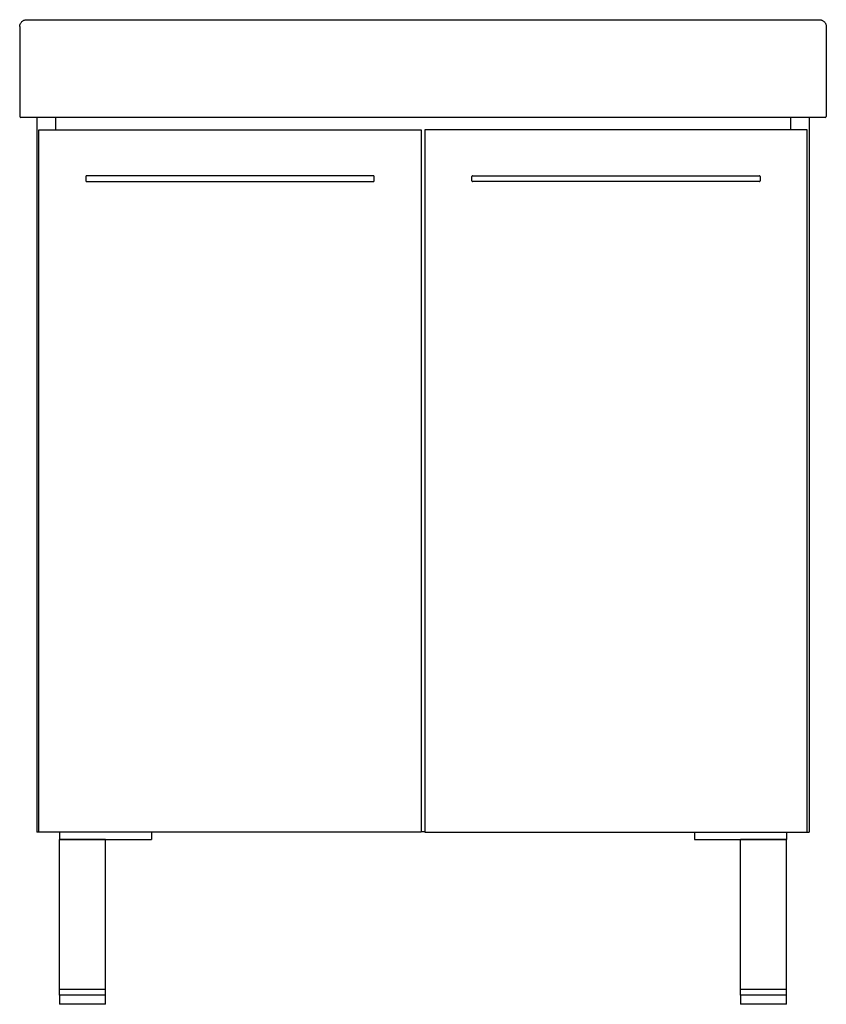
# Model space of a CAD drawing. Header units: millimetres. Extents: x 3780.289 to 3780.989, y 2097.743 to 2098.598.
import ezdxf

# ---------------------------------------------------------------- set-up
doc = ezdxf.new("R2010")
doc.units = ezdxf.units.MM
doc.layers.add('SANINDUSA', color=3, linetype='Continuous')

msp = doc.modelspace()

# ---------------------------------------------------------------- linework, layer by layer
at = {"layer": 'SANINDUSA'}
for p, q in [((3780.28927, 2098.59186), (3780.28927, 2098.51386)), ((3780.29527, 2098.59786), (3780.98327, 2098.59786)), ((3780.98927, 2098.59186), (3780.98927, 2098.51386)), ((3780.98327, 2098.51286), (3780.29527, 2098.51286)), ((3780.30427, 2098.51286), (3780.30427, 2097.89231)), ((3780.32027, 2098.51286), (3780.32027, 2098.50231)), ((3780.95827, 2098.51286), (3780.95827, 2098.50231)), ((3780.97427, 2098.51286), (3780.97427, 2097.89231)), ((3780.30577, 2098.50231), (3780.63777, 2098.50231)), ((3780.30577, 2097.89231), (3780.30577, 2098.50231)), ((3780.63777, 2098.50231), (3780.63777, 2097.89231)), ((3780.64077, 2098.50231), (3780.64077, 2097.89231)), ((3780.97277, 2098.50231), (3780.64077, 2098.50231)), ((3780.97277, 2097.89231), (3780.97277, 2098.50231)), ((3780.59627, 2098.46231), (3780.34727, 2098.46231)), ((3780.68227, 2098.46231), (3780.93127, 2098.46231)), ((3780.34677, 2098.46181), (3780.34677, 2098.45781)), ((3780.34727, 2098.45731), (3780.59627, 2098.45731)), ((3780.59677, 2098.45781), (3780.59677, 2098.46181)), ((3780.68177, 2098.45781), (3780.68177, 2098.46181)), ((3780.93127, 2098.45731), (3780.68227, 2098.45731)), ((3780.93177, 2098.46181), (3780.93177, 2098.45781)), ((3780.30577, 2097.89231), (3780.30427, 2097.89231)), ((3780.63777, 2097.89231), (3780.30577, 2097.89231)), ((3780.32377, 2097.89231), (3780.32377, 2097.88581)), ((3780.40377, 2097.89231), (3780.40377, 2097.88581)), ((3780.63777, 2097.89281), (3780.64077, 2097.89281)), ((3780.64077, 2097.89231), (3780.97277, 2097.89231)), ((3780.87477, 2097.89231), (3780.87477, 2097.88581)), ((3780.95477, 2097.89231), (3780.95477, 2097.88581)), ((3780.97277, 2097.89231), (3780.97427, 2097.89231)), ((3780.32377, 2097.88581), (3780.40377, 2097.88581)), ((3780.36377, 2097.88581), (3780.32377, 2097.88581)), ((3780.32377, 2097.75581), (3780.32377, 2097.88581)), ((3780.36377, 2097.75581), (3780.36377, 2097.88581)), ((3780.87477, 2097.88581), (3780.95477, 2097.88581)), ((3780.91477, 2097.75581), (3780.91477, 2097.88581)), ((3780.95477, 2097.88581), (3780.91477, 2097.88581)), ((3780.95477, 2097.75581), (3780.95477, 2097.88581)), ((3780.36377, 2097.75581), (3780.32377, 2097.75581)), ((3780.32377, 2097.75081), (3780.32377, 2097.75581)), ((3780.36377, 2097.75081), (3780.36377, 2097.75581)), ((3780.95477, 2097.75581), (3780.91477, 2097.75581)), ((3780.91477, 2097.75081), (3780.91477, 2097.75581)), ((3780.95477, 2097.75081), (3780.95477, 2097.75581)), ((3780.32377, 2097.75081), (3780.32377, 2097.74281)), ((3780.36377, 2097.75081), (3780.32377, 2097.75081)), ((3780.36377, 2097.74281), (3780.36377, 2097.75081)), ((3780.91477, 2097.75081), (3780.91477, 2097.74281)), ((3780.95477, 2097.75081), (3780.91477, 2097.75081)), ((3780.95477, 2097.74281), (3780.95477, 2097.75081)), ((3780.34377, 2097.74281), (3780.32377, 2097.74281)), ((3780.36377, 2097.74281), (3780.34377, 2097.74281)), ((3780.95477, 2097.74281), (3780.91477, 2097.74281))]:
    msp.add_line(p, q, dxfattribs=at)
for centre, radius, start, end in [((3780.29027, 2098.51386), 0.001, 180, 270), ((3780.98827, 2098.51386), 0.001, 270, 0), ((3780.34727, 2098.46181), 0.0005, 90, 180), ((3780.59627, 2098.46181), 0.0005, 0, 90), ((3780.68227, 2098.46181), 0.0005, 90, 180), ((3780.93127, 2098.46181), 0.0005, 0, 90), ((3780.34727, 2098.45781), 0.0005, 180, 270), ((3780.59627, 2098.45781), 0.0005, 270, 0), ((3780.68227, 2098.45781), 0.0005, 180, 270), ((3780.93127, 2098.45781), 0.0005, 270, 0)]:
    msp.add_arc(centre, radius, start, end, dxfattribs=at)
for points, knots in [([(3780.28927, 2098.59186), (3780.28927, 2098.59194), (3780.28928, 2098.5921), (3780.28929, 2098.59234), (3780.28931, 2098.59258), (3780.28935, 2098.59282), (3780.28939, 2098.59306), (3780.28945, 2098.5933), (3780.28951, 2098.59353), (3780.28958, 2098.59376), (3780.28976, 2098.59425), (3780.29011, 2098.59498), (3780.29076, 2098.59586), (3780.29155, 2098.59661), (3780.29247, 2098.5972), (3780.29348, 2098.59762), (3780.29431, 2098.5978), (3780.29491, 2098.59785), (3780.29515, 2098.59786), (3780.29527, 2098.59786)], [0, 0, 0, 0, 0.025666, 0.051332, 0.076998, 0.102664, 0.12833, 0.153996, 0.179662, 0.205328, 0.230994, 0.346341, 0.461687, 0.577034, 0.692379, 0.807724, 0.923066, 0.961521, 1, 1, 1, 1]), ([(3780.98327, 2098.59786), (3780.98335, 2098.59786), (3780.98351, 2098.59786), (3780.98376, 2098.59784), (3780.984, 2098.59782), (3780.98424, 2098.59778), (3780.98447, 2098.59774), (3780.98471, 2098.59769), (3780.98494, 2098.59762), (3780.98517, 2098.59755), (3780.98567, 2098.59738), (3780.98639, 2098.59702), (3780.98727, 2098.59638), (3780.98802, 2098.59558), (3780.98861, 2098.59466), (3780.98903, 2098.59365), (3780.98921, 2098.59282), (3780.98927, 2098.59222), (3780.98927, 2098.59198), (3780.98927, 2098.59186)], [0, 0, 0, 0, 0.025672, 0.051327, 0.076977, 0.102631, 0.128292, 0.153954, 0.179612, 0.205271, 0.230931, 0.346275, 0.461622, 0.576968, 0.692315, 0.807662, 0.923009, 0.961504, 1, 1, 1, 1]), ([(3780.29527, 2098.51286), (3780.29521, 2098.51286), (3780.29508, 2098.51286), (3780.29488, 2098.51286), (3780.29468, 2098.51286), (3780.29449, 2098.51286), (3780.2942, 2098.51286), (3780.29382, 2098.51286), (3780.29336, 2098.51286), (3780.29291, 2098.51286), (3780.29235, 2098.51286), (3780.29171, 2098.51286), (3780.29119, 2098.51286), (3780.29086, 2098.51286), (3780.29065, 2098.51286), (3780.29048, 2098.51286), (3780.29037, 2098.51286), (3780.29031, 2098.51286), (3780.29028, 2098.51286), (3780.29027, 2098.51286), (3780.29027, 2098.51286)], [0, 0, 0, 0, 0.025052, 0.050046, 0.075022, 0.100017, 0.125071, 0.187551, 0.2501, 0.312579, 0.375129, 0.500007, 0.624885, 0.687366, 0.749914, 0.812393, 0.874943, 0.916628, 0.958254, 1, 1, 1, 1]), ([(3780.98827, 2098.51286), (3780.98827, 2098.51286), (3780.98827, 2098.51286), (3780.98826, 2098.51286), (3780.98824, 2098.51286), (3780.98821, 2098.51286), (3780.98816, 2098.51286), (3780.98807, 2098.51286), (3780.9879, 2098.51286), (3780.98769, 2098.51286), (3780.98735, 2098.51286), (3780.98683, 2098.51286), (3780.9862, 2098.51286), (3780.98563, 2098.51286), (3780.98519, 2098.51286), (3780.98473, 2098.51286), (3780.9843, 2098.51286), (3780.98393, 2098.51286), (3780.9836, 2098.51286), (3780.98338, 2098.51286), (3780.98327, 2098.51286)], [0, 0, 0, 0, 0.025052, 0.050047, 0.075022, 0.100017, 0.125071, 0.187551, 0.2501, 0.312581, 0.375129, 0.500007, 0.624885, 0.687364, 0.749914, 0.812392, 0.874943, 0.916629, 0.958254, 1, 1, 1, 1])]:
    msp.add_open_spline(points, degree=3, knots=knots, dxfattribs=at)

doc.saveas('drawing.dxf')
